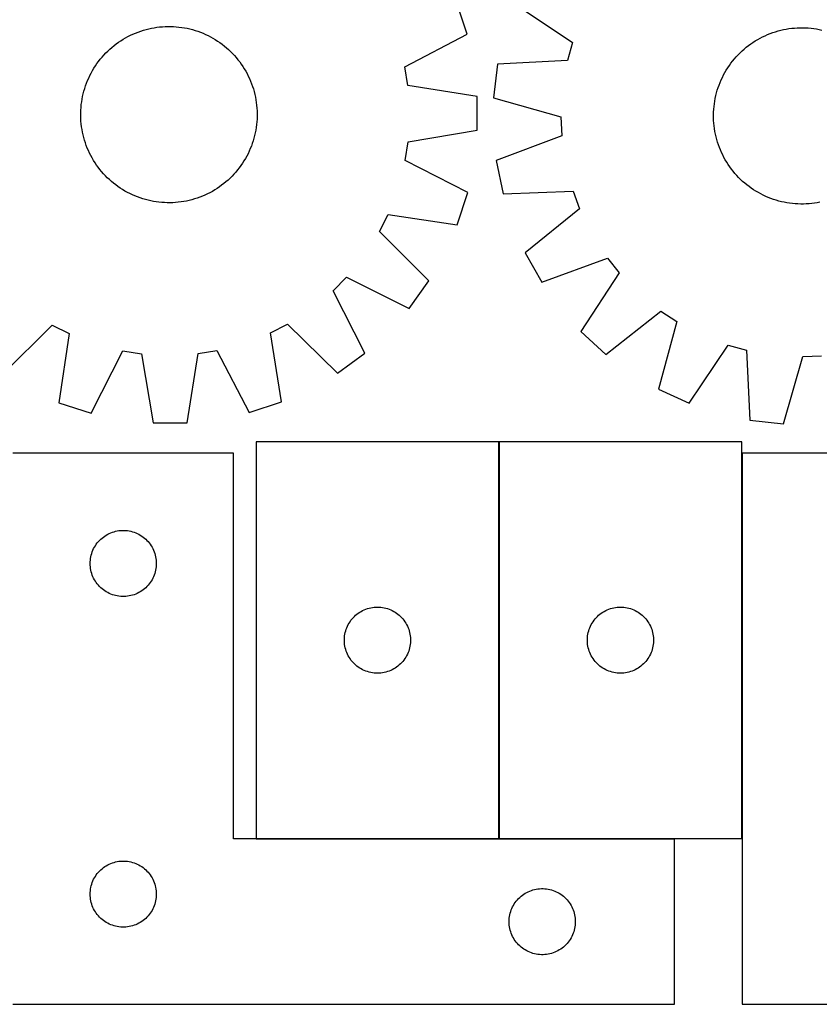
# Model space of a CAD drawing. Header units: millimetres. Extents: x 7 to 1493, y 8 to 2993.
# Tile 8 of 13: x 604 to 967, y 2113 to 2560. Entities that reach past the tile are written whole.
import ezdxf

# ---------------------------------------------------------------- set-up
doc = ezdxf.new("R2010")
doc.units = ezdxf.units.MM
doc.layers.add('COMMON', color=5, linetype='CONTINUOUS', true_color=0x0000ff)
doc.layers.add('CUT', color=7, linetype='CONTINUOUS', true_color=0x000000)

msp = doc.modelspace()

# ---------------------------------------------------------------- linework, layer by layer
at = {"layer": 'COMMON'}
for p, q in [((821.621483, 2188.223827), (821.621483, 2368.223827)), ((931.821484, 2188.223827), (931.821484, 2363.110446)), ((711.521482, 2188.123826), (821.521482, 2188.123826)), ((821.721483, 2188.123826), (901.23944, 2188.123826))]:
    msp.add_line(p, q, dxfattribs=at)
at = {"layer": 'CUT'}
for p, q in [((807.144174, 2553.070463), (802.33082, 2567.684229)), ((828.54123, 2567.062478), (854.928288, 2549.379211)), ((660.350543, 2554.922604), (661.558569, 2555.268553)), ((661.558569, 2555.268553), (662.776865, 2555.576386)), ((662.776865, 2555.576386), (664.004229, 2555.845799)), ((664.004229, 2555.845799), (665.239451, 2556.076527)), ((665.239451, 2556.076527), (666.48131, 2556.268342)), ((666.48131, 2556.268342), (667.728581, 2556.421054)), ((667.728581, 2556.421054), (668.980034, 2556.534514)), ((668.980034, 2556.534514), (670.234433, 2556.608608)), ((670.234433, 2556.608608), (671.49054, 2556.643264)), ((671.49054, 2556.643264), (672.747116, 2556.638448)), ((672.747116, 2556.638448), (674.002921, 2556.594164)), ((674.002921, 2556.594164), (675.256715, 2556.510456)), ((675.256715, 2556.510456), (676.507261, 2556.387407)), ((676.507261, 2556.387407), (677.753326, 2556.225138)), ((677.753326, 2556.225138), (678.993678, 2556.023809)), ((678.993678, 2556.023809), (680.227094, 2555.783619)), ((680.227094, 2555.783619), (681.452357, 2555.504805)), ((681.452357, 2555.504805), (682.668258, 2555.187642)), ((682.668258, 2555.187642), (683.873596, 2554.832444)), ((949.423624, 2554.922133), (950.648797, 2555.201343)), ((950.648797, 2555.201343), (951.882135, 2555.441931)), ((951.882135, 2555.441931), (953.122422, 2555.643661)), ((953.122422, 2555.643661), (954.368434, 2555.806333)), ((954.368434, 2555.806333), (955.61894, 2555.929786)), ((955.61894, 2555.929786), (956.872707, 2556.013899)), ((956.872707, 2556.013899), (958.128498, 2556.058589)), ((958.128498, 2556.058589), (959.385072, 2556.063812)), ((959.385072, 2556.063812), (960.641191, 2556.029562)), ((960.641191, 2556.029562), (961.895614, 2555.955873)), ((961.895614, 2555.955873), (963.147103, 2555.842818)), ((963.147103, 2555.842818), (964.394423, 2555.690509)), ((964.394423, 2555.690509), (965.636344, 2555.499096)), ((965.636344, 2555.499096), (966.87164, 2555.268767)), ((966.87164, 2555.268767), (968.099092, 2554.999751)), ((650.132923, 2550.162306), (651.196466, 2550.831546)), ((651.196466, 2550.831546), (652.280505, 2551.46705)), ((652.280505, 2551.46705), (653.383972, 2552.06819)), ((653.383972, 2552.06819), (654.505776, 2552.634372)), ((654.505776, 2552.634372), (655.644811, 2553.165038)), ((655.644811, 2553.165038), (656.799952, 2553.659664)), ((656.799952, 2553.659664), (657.97006, 2554.117763)), ((657.97006, 2554.117763), (659.15398, 2554.538881)), ((659.15398, 2554.538881), (660.350543, 2554.922604)), ((683.873596, 2554.832444), (685.067183, 2554.43956)), ((685.067183, 2554.43956), (686.24784, 2554.009378)), ((686.24784, 2554.009378), (687.414402, 2553.542324)), ((687.414402, 2553.542324), (688.565718, 2553.038857)), ((688.565718, 2553.038857), (689.700651, 2552.499475)), ((689.700651, 2552.499475), (690.818082, 2551.92471)), ((690.818082, 2551.92471), (691.916908, 2551.315129)), ((691.916908, 2551.315129), (692.996044, 2550.671334)), ((692.996044, 2550.671334), (694.054426, 2549.993961)), ((778.980755, 2538.380446), (807.144174, 2553.070463)), ((937.8815, 2550.08493), (938.960428, 2550.729074)), ((938.960428, 2550.729074), (940.059057, 2551.33901)), ((940.059057, 2551.33901), (941.176302, 2551.914136)), ((941.176302, 2551.914136), (942.311061, 2552.453885)), ((942.311061, 2552.453885), (943.462214, 2552.957724)), ((943.462214, 2552.957724), (944.628625, 2553.425156)), ((944.628625, 2553.425156), (945.809143, 2553.855719)), ((945.809143, 2553.855719), (947.002602, 2554.248989)), ((947.002602, 2554.248989), (948.207826, 2554.604577)), ((948.207826, 2554.604577), (949.423624, 2554.922133)), ((644.239325, 2545.477618), (645.158626, 2546.334292)), ((645.158626, 2546.334292), (646.104383, 2547.161668)), ((646.104383, 2547.161668), (647.075662, 2547.958929)), ((647.075662, 2547.958929), (648.071504, 2548.725288)), ((648.071504, 2548.725288), (649.090926, 2549.459988)), ((649.090926, 2549.459988), (650.132923, 2550.162306)), ((694.054426, 2549.993961), (695.091008, 2549.283677)), ((695.091008, 2549.283677), (696.104769, 2548.541183)), ((696.104769, 2548.541183), (697.094707, 2547.767213)), ((697.094707, 2547.767213), (698.059845, 2546.962531)), ((698.059845, 2546.962531), (698.999232, 2546.127929)), ((698.999232, 2546.127929), (699.91194, 2545.264233)), ((854.928288, 2549.379211), (852.635182, 2541.117187)), ((931.879781, 2545.539584), (932.818898, 2546.37449)), ((932.818898, 2546.37449), (933.783776, 2547.179484)), ((933.783776, 2547.179484), (934.773464, 2547.953774)), ((934.773464, 2547.953774), (935.786985, 2548.696595)), ((935.786985, 2548.696595), (936.823337, 2549.407214)), ((936.823337, 2549.407214), (937.8815, 2550.08493)), ((640.070435, 2540.785319), (640.844405, 2541.775257)), ((640.844405, 2541.775257), (641.649088, 2542.740396)), ((641.649088, 2542.740396), (642.483689, 2543.679782)), ((642.483689, 2543.679782), (643.347386, 2544.59249)), ((643.347386, 2544.59249), (644.239325, 2545.477618)), ((699.91194, 2545.264233), (700.797068, 2544.372294)), ((700.797068, 2544.372294), (701.653742, 2543.452992)), ((701.653742, 2543.452992), (702.481118, 2542.507235)), ((702.481118, 2542.507235), (703.278379, 2541.535957)), ((927.602119, 2540.946229), (928.399066, 2541.917765)), ((928.399066, 2541.917765), (929.226136, 2542.863789)), ((929.226136, 2542.863789), (930.082513, 2543.783368)), ((930.082513, 2543.783368), (930.967353, 2544.675593)), ((930.967353, 2544.675593), (931.879781, 2545.539584)), ((637.296489, 2536.597458), (637.940284, 2537.676594)), ((637.940284, 2537.676594), (638.617658, 2538.734976)), ((638.617658, 2538.734976), (639.327942, 2539.771558)), ((639.327942, 2539.771558), (640.070435, 2540.785319)), ((703.278379, 2541.535957), (704.044738, 2540.540115)), ((704.044738, 2540.540115), (704.779438, 2539.520692)), ((704.779438, 2539.520692), (705.481755, 2538.478696)), ((705.481755, 2538.478696), (706.150996, 2537.415152)), ((706.150996, 2537.415152), (706.7865, 2536.331113)), ((780.356121, 2529.917129), (778.980755, 2538.380446)), ((820.908856, 2539.563156), (819.163939, 2524.27637)), ((852.635182, 2541.117187), (820.908856, 2539.563156)), ((924.730834, 2536.824496), (925.399731, 2537.888256)), ((925.399731, 2537.888256), (926.101711, 2538.930479)), ((926.101711, 2538.930479), (926.836082, 2539.950139)), ((926.836082, 2539.950139), (927.602119, 2540.946229)), ((635.069295, 2532.094952), (635.572761, 2533.246268)), ((635.572761, 2533.246268), (636.112143, 2534.381201)), ((636.112143, 2534.381201), (636.686908, 2535.498632)), ((636.686908, 2535.498632), (637.296489, 2536.597458)), ((706.7865, 2536.331113), (707.387639, 2535.227647)), ((707.387639, 2535.227647), (707.953822, 2534.105842)), ((707.953822, 2534.105842), (708.484488, 2532.966808)), ((708.484488, 2532.966808), (708.979114, 2531.811666)), ((922.398781, 2532.375397), (922.929079, 2533.514604)), ((922.929079, 2533.514604), (923.494898, 2534.636591)), ((923.494898, 2534.636591), (924.095681, 2535.740251)), ((924.095681, 2535.740251), (924.730834, 2536.824496)), ((633.423976, 2527.348808), (633.779175, 2528.554146)), ((633.779175, 2528.554146), (634.172058, 2529.747733)), ((634.172058, 2529.747733), (634.60224, 2530.92839)), ((634.60224, 2530.92839), (635.069295, 2532.094952)), ((708.979114, 2531.811666), (709.437213, 2530.641558)), ((709.437213, 2530.641558), (709.858331, 2529.457639)), ((709.858331, 2529.457639), (710.242054, 2528.261075)), ((710.242054, 2528.261075), (710.588003, 2527.053049)), ((811.721943, 2524.901156), (780.356121, 2529.917129)), ((920.642736, 2527.669097), (921.026072, 2528.865784)), ((921.026072, 2528.865784), (921.446807, 2530.04984)), ((921.446807, 2530.04984), (921.904528, 2531.220096)), ((921.904528, 2531.220096), (922.398781, 2532.375397)), ((632.587809, 2523.674228), (632.827999, 2524.907644)), ((632.827999, 2524.907644), (633.106813, 2526.132907)), ((633.106813, 2526.132907), (633.423976, 2527.348808)), ((710.588003, 2527.053049), (710.895835, 2525.834753)), ((710.895835, 2525.834753), (711.165249, 2524.607389)), ((711.165249, 2524.607389), (711.395977, 2523.372168)), ((811.783812, 2509.51523), (811.721943, 2524.901156)), ((819.163939, 2524.27637), (849.723952, 2515.612634)), ((919.490394, 2522.779816), (919.720722, 2524.015112)), ((919.720722, 2524.015112), (919.989739, 2525.242564)), ((919.989739, 2525.242564), (920.297178, 2526.460959)), ((920.297178, 2526.460959), (920.642736, 2527.669097)), ((632.017455, 2518.683471), (632.101162, 2519.937265)), ((632.101162, 2519.937265), (632.224212, 2521.187812)), ((632.224212, 2521.187812), (632.386481, 2522.433876)), ((632.386481, 2522.433876), (632.587809, 2523.674228)), ((711.395977, 2523.372168), (711.587792, 2522.130309)), ((711.587792, 2522.130309), (711.740504, 2520.883037)), ((711.740504, 2520.883037), (711.853963, 2519.631585)), ((711.853963, 2519.631585), (711.928058, 2518.377186)), ((919.033616, 2519.039086), (919.146671, 2520.290575)), ((919.146671, 2520.290575), (919.29898, 2521.537895)), ((919.29898, 2521.537895), (919.490394, 2522.779816)), ((631.968354, 2516.17109), (631.973171, 2517.427666)), ((632.003011, 2514.914983), (631.968354, 2516.17109)), ((631.973171, 2517.427666), (632.017455, 2518.683471)), ((632.077105, 2513.660584), (632.003011, 2514.914983)), ((711.957897, 2515.864502), (711.913614, 2514.608697)), ((711.928058, 2518.377186), (711.962714, 2517.121078)), ((711.962714, 2517.121078), (711.957897, 2515.864502)), ((849.723952, 2515.612634), (850.096185, 2507.046373)), ((918.925678, 2516.528544), (918.959928, 2517.784663)), ((918.9309, 2515.27197), (918.925678, 2516.528544)), ((918.97559, 2514.016179), (918.9309, 2515.27197)), ((918.959928, 2517.784663), (919.033616, 2519.039086)), ((632.190564, 2512.409131), (632.077105, 2513.660584)), ((632.343277, 2511.16186), (632.190564, 2512.409131)), ((632.535092, 2509.920001), (632.343277, 2511.16186)), ((711.544588, 2510.858293), (711.343259, 2509.617941)), ((711.706857, 2512.104357), (711.544588, 2510.858293)), ((711.829906, 2513.354903), (711.706857, 2512.104357)), ((711.913614, 2514.608697), (711.829906, 2513.354903)), ((919.059703, 2512.762412), (918.97559, 2514.016179)), ((919.183157, 2511.511906), (919.059703, 2512.762412)), ((919.345828, 2510.265894), (919.183157, 2511.511906)), ((632.765819, 2508.68478), (632.535092, 2509.920001)), ((633.035233, 2507.457415), (632.765819, 2508.68478)), ((633.343066, 2506.239119), (633.035233, 2507.457415)), ((633.689014, 2505.031093), (633.343066, 2506.239119)), ((710.507092, 2505.943361), (710.151894, 2504.738022)), ((710.824255, 2507.159261), (710.507092, 2505.943361)), ((711.103069, 2508.384524), (710.824255, 2507.159261)), ((711.343259, 2509.617941), (711.103069, 2508.384524)), ((780.459344, 2504.247168), (811.783812, 2509.51523)), ((850.096185, 2507.046373), (820.402878, 2495.764428)), ((919.547558, 2509.025607), (919.345828, 2510.265894)), ((919.788147, 2507.792269), (919.547558, 2509.025607)), ((920.067357, 2506.567096), (919.788147, 2507.792269)), ((920.384913, 2505.351298), (920.067357, 2506.567096)), ((634.072737, 2503.83453), (633.689014, 2505.031093)), ((634.493855, 2502.65061), (634.072737, 2503.83453)), ((634.951954, 2501.480502), (634.493855, 2502.65061)), ((635.44658, 2500.325361), (634.951954, 2501.480502)), ((709.328828, 2502.363779), (708.861774, 2501.197217)), ((709.75901, 2503.544435), (709.328828, 2502.363779)), ((710.151894, 2504.738022), (709.75901, 2503.544435)), ((779.152087, 2495.773064), (780.459344, 2504.247168)), ((920.740501, 2504.146074), (920.384913, 2505.351298)), ((921.133771, 2502.952615), (920.740501, 2504.146074)), ((921.564334, 2501.772097), (921.133771, 2502.952615)), ((922.031766, 2500.605686), (921.564334, 2501.772097)), ((635.977246, 2499.186326), (635.44658, 2500.325361)), ((636.543429, 2498.064522), (635.977246, 2499.186326)), ((637.144568, 2496.961056), (636.543429, 2498.064522)), ((637.780072, 2495.877016), (637.144568, 2496.961056)), ((707.24416, 2497.793536), (706.634579, 2496.694711)), ((707.818925, 2498.910967), (707.24416, 2497.793536)), ((708.358307, 2500.045901), (707.818925, 2498.910967)), ((708.861774, 2501.197217), (708.358307, 2500.045901)), ((922.535604, 2499.454533), (922.031766, 2500.605686)), ((923.075353, 2498.319774), (922.535604, 2499.454533)), ((923.65048, 2497.202529), (923.075353, 2498.319774)), ((924.260415, 2496.1039), (923.65048, 2497.202529)), ((638.449313, 2494.813473), (637.780072, 2495.877016)), ((639.15163, 2493.771476), (638.449313, 2494.813473)), ((639.88633, 2492.752054), (639.15163, 2493.771476)), ((640.652689, 2491.756212), (639.88633, 2492.752054)), ((703.860633, 2492.50685), (703.086663, 2491.516912)), ((704.603127, 2493.52061), (703.860633, 2492.50685)), ((705.313411, 2494.557193), (704.603127, 2493.52061)), ((705.990784, 2495.615574), (705.313411, 2494.557193)), ((706.634579, 2496.694711), (705.990784, 2495.615574)), ((807.432735, 2481.310018), (779.152087, 2495.773064)), ((820.402878, 2495.764428), (823.467239, 2480.686622)), ((924.904559, 2495.024972), (924.260415, 2496.1039)), ((925.582275, 2493.966809), (924.904559, 2495.024972)), ((926.292894, 2492.930457), (925.582275, 2493.966809)), ((927.035715, 2491.916936), (926.292894, 2492.930457)), ((641.44995, 2490.784933), (640.652689, 2491.756212)), ((642.277326, 2489.839177), (641.44995, 2490.784933)), ((643.134001, 2488.919875), (642.277326, 2489.839177)), ((644.019129, 2488.027936), (643.134001, 2488.919875)), ((644.931836, 2487.164239), (644.019129, 2488.027936)), ((700.583682, 2488.699679), (699.691743, 2487.814551)), ((701.447379, 2489.612386), (700.583682, 2488.699679)), ((702.28198, 2490.551773), (701.447379, 2489.612386)), ((703.086663, 2491.516912), (702.28198, 2490.551773)), ((927.810005, 2490.927248), (927.035715, 2491.916936)), ((928.615, 2489.96237), (927.810005, 2490.927248)), ((929.449905, 2489.023253), (928.615, 2489.96237)), ((930.313897, 2488.110825), (929.449905, 2489.023253)), ((931.206122, 2487.225985), (930.313897, 2488.110825)), ((645.871223, 2486.329638), (644.931836, 2487.164239)), ((646.836361, 2485.524955), (645.871223, 2486.329638)), ((647.826299, 2484.750985), (646.836361, 2485.524955)), ((648.84006, 2484.008492), (647.826299, 2484.750985)), ((649.876643, 2483.298208), (648.84006, 2484.008492)), ((694.840142, 2483.83218), (693.798145, 2483.129863)), ((695.859565, 2484.566881), (694.840142, 2483.83218)), ((696.855406, 2485.333239), (695.859565, 2484.566881)), ((697.826685, 2486.1305), (696.855406, 2485.333239)), ((698.772442, 2486.957876), (697.826685, 2486.1305)), ((699.691743, 2487.814551), (698.772442, 2486.957876)), ((932.1257, 2486.369608), (931.206122, 2487.225985)), ((933.071724, 2485.542538), (932.1257, 2486.369608)), ((934.043261, 2484.745591), (933.071724, 2485.542538)), ((935.03935, 2483.979554), (934.043261, 2484.745591)), ((936.05901, 2483.245183), (935.03935, 2483.979554)), ((650.935024, 2482.620834), (649.876643, 2483.298208)), ((652.01416, 2481.977039), (650.935024, 2482.620834)), ((653.112986, 2481.367458), (652.01416, 2481.977039)), ((654.230417, 2480.792694), (653.112986, 2481.367458)), ((655.365351, 2480.253312), (654.230417, 2480.792694)), ((656.516666, 2479.749845), (655.365351, 2480.253312)), ((657.683228, 2479.28279), (656.516666, 2479.749845)), ((658.863885, 2478.852609), (657.683228, 2479.28279)), ((685.961008, 2479.174406), (684.777088, 2478.753287)), ((687.131116, 2479.632504), (685.961008, 2479.174406)), ((688.286258, 2480.12713), (687.131116, 2479.632504)), ((689.425292, 2480.657797), (688.286258, 2480.12713)), ((690.547096, 2481.223979), (689.425292, 2480.657797)), ((691.650563, 2481.825119), (690.547096, 2481.223979)), ((692.734602, 2482.460622), (691.650563, 2481.825119)), ((693.798145, 2483.129863), (692.734602, 2482.460622)), ((802.737063, 2466.658014), (807.432735, 2481.310018)), ((823.467239, 2480.686622), (855.208781, 2481.890482)), ((855.208781, 2481.890482), (858.209915, 2473.858511)), ((937.101234, 2482.543203), (936.05901, 2483.245183)), ((938.164993, 2481.874306), (937.101234, 2482.543203)), ((939.249238, 2481.239153), (938.164993, 2481.874306)), ((940.352899, 2480.63837), (939.249238, 2481.239153)), ((941.474886, 2480.072551), (940.352899, 2480.63837)), ((942.614092, 2479.542253), (941.474886, 2480.072551)), ((943.769393, 2479.048), (942.614092, 2479.542253)), ((660.057472, 2478.459725), (658.863885, 2478.852609)), ((661.26281, 2478.104526), (660.057472, 2478.459725)), ((662.478711, 2477.787363), (661.26281, 2478.104526)), ((663.703974, 2477.508549), (662.478711, 2477.787363)), ((664.93739, 2477.26836), (663.703974, 2477.508549)), ((666.177743, 2477.067031), (664.93739, 2477.26836)), ((667.423807, 2476.904762), (666.177743, 2477.067031)), ((668.674353, 2476.781713), (667.423807, 2476.904762)), ((669.928147, 2476.698005), (668.674353, 2476.781713)), ((671.183952, 2476.653721), (669.928147, 2476.698005)), ((672.440528, 2476.648905), (671.183952, 2476.653721)), ((673.696635, 2476.683561), (672.440528, 2476.648905)), ((674.951034, 2476.757655), (673.696635, 2476.683561)), ((676.202487, 2476.871114), (674.951034, 2476.757655)), ((677.449758, 2477.023827), (676.202487, 2476.871114)), ((678.691617, 2477.215642), (677.449758, 2477.023827)), ((679.926839, 2477.44637), (678.691617, 2477.215642)), ((681.154203, 2477.715783), (679.926839, 2477.44637)), ((682.372499, 2478.023616), (681.154203, 2477.715783)), ((683.580525, 2478.369564), (682.372499, 2478.023616)), ((684.777088, 2478.753287), (683.580525, 2478.369564)), ((944.939649, 2478.590279), (943.769393, 2479.048)), ((946.123705, 2478.169544), (944.939649, 2478.590279)), ((947.320393, 2477.786208), (946.123705, 2478.169544)), ((948.52853, 2477.44065), (947.320393, 2477.786208)), ((949.746926, 2477.133211), (948.52853, 2477.44065)), ((950.974377, 2476.864194), (949.746926, 2477.133211)), ((952.209673, 2476.633866), (950.974377, 2476.864194)), ((953.451594, 2476.442452), (952.209673, 2476.633866)), ((954.698915, 2476.290143), (953.451594, 2476.442452)), ((955.950404, 2476.177088), (954.698915, 2476.290143)), ((957.204827, 2476.1034), (955.950404, 2476.177088)), ((958.460945, 2476.06915), (957.204827, 2476.1034)), ((959.71752, 2476.074372), (958.460945, 2476.06915)), ((960.97331, 2476.119062), (959.71752, 2476.074372)), ((962.227077, 2476.203175), (960.97331, 2476.119062)), ((963.477584, 2476.326629), (962.227077, 2476.203175)), ((964.723595, 2476.4893), (963.477584, 2476.326629)), ((965.963882, 2476.69103), (964.723595, 2476.4893)), ((967.197221, 2476.931619), (965.963882, 2476.69103)), ((767.455885, 2463.672196), (771.317804, 2471.327583)), ((771.317804, 2471.327583), (802.737063, 2466.658014)), ((858.209915, 2473.858511), (833.456215, 2453.953007)), ((789.883053, 2441.177821), (767.455885, 2463.672196)), ((833.456215, 2453.953007), (841.029894, 2440.560101)), ((841.029894, 2440.560101), (870.845881, 2451.513715)), ((870.845881, 2451.513715), (876.182145, 2444.802258)), ((876.182145, 2444.802258), (858.791116, 2418.221685)), ((746.412423, 2436.756781), (752.450971, 2442.844089)), ((752.450971, 2442.844089), (780.889486, 2428.69398)), ((780.889486, 2428.69398), (789.883053, 2441.177821)), ((760.790783, 2408.432984), (746.412423, 2436.756781)), ((870.132748, 2407.82467), (895.104584, 2427.455823)), ((895.104584, 2427.455823), (902.253627, 2422.721844)), ((596.497271, 2398.728565), (618.991646, 2421.155733)), ((618.991646, 2421.155733), (626.647033, 2417.293815)), ((718.081581, 2417.661488), (725.705662, 2421.584848)), ((725.705662, 2421.584848), (748.379673, 2399.33931)), ((902.253627, 2422.721844), (893.927624, 2392.068094)), ((626.647033, 2417.293815), (621.977464, 2385.874555)), ((723.003679, 2386.280798), (718.081581, 2417.661488)), ((858.791116, 2418.221685), (870.132748, 2407.82467)), ((907.927012, 2385.684702), (925.610279, 2412.07176)), ((925.610279, 2412.07176), (933.872303, 2409.778654)), ((636.629468, 2381.178884), (651.092514, 2409.459532)), ((651.092514, 2409.459532), (659.566618, 2408.152274)), ((659.566618, 2408.152274), (664.834679, 2376.827806)), ((680.220605, 2376.889675), (685.236578, 2408.255497)), ((685.236578, 2408.255497), (693.699896, 2409.630863)), ((693.699896, 2409.630863), (708.389912, 2381.467444)), ((748.379673, 2399.33931), (760.790783, 2408.432984)), ((933.872303, 2409.778654), (935.426334, 2378.052328)), ((950.713119, 2376.307411), (959.376856, 2406.867424)), ((959.376856, 2406.867424), (967.943116, 2407.239657)), ((893.927624, 2392.068094), (907.927012, 2385.684702)), ((621.977464, 2385.874555), (636.629468, 2381.178884)), ((708.389912, 2381.467444), (723.003679, 2386.280798)), ((664.834679, 2376.827806), (680.220605, 2376.889675)), ((935.426334, 2378.052328), (950.713119, 2376.307411)), ((821.521482, 2368.223827), (711.521482, 2368.223827)), ((711.521482, 2368.223827), (711.521482, 2188.223827)), ((821.521482, 2188.223827), (821.521482, 2368.223827)), ((931.721483, 2368.223827), (821.721483, 2368.223827)), ((821.721483, 2368.223827), (821.721483, 2188.223827)), ((931.721483, 2188.223827), (931.721483, 2368.223827)), ((701.23944, 2363.023826), (601.23944, 2363.023826)), ((701.23944, 2188.023826), (701.23944, 2363.023826)), ((1031.921484, 2363.110446), (931.921484, 2363.110446)), ((931.921484, 2363.110446), (931.921484, 2113.110446)), ((646.311304, 2327.191165), (647.047156, 2327.426074)), ((647.047156, 2327.426074), (647.794124, 2327.622792)), ((647.794124, 2327.622792), (648.550229, 2327.780796)), ((648.550229, 2327.780796), (649.313465, 2327.899666)), ((649.313465, 2327.899666), (650.081808, 2327.979089)), ((650.081808, 2327.979089), (650.853221, 2328.018853)), ((650.853221, 2328.018853), (651.625659, 2328.018853)), ((651.625659, 2328.018853), (652.397072, 2327.979089)), ((652.397072, 2327.979089), (653.165415, 2327.899666)), ((653.165415, 2327.899666), (653.928651, 2327.780796)), ((653.928651, 2327.780796), (654.684756, 2327.622792)), ((654.684756, 2327.622792), (655.431725, 2327.426074)), ((655.431725, 2327.426074), (656.167576, 2327.191165)), ((639.477643, 2322.332969), (639.972461, 2322.926108)), ((639.972461, 2322.926108), (640.497157, 2323.492989)), ((640.497157, 2323.492989), (641.05034, 2324.032107)), ((641.05034, 2324.032107), (641.630542, 2324.542033)), ((641.630542, 2324.542033), (642.236226, 2325.021415)), ((642.236226, 2325.021415), (642.865784, 2325.468982)), ((642.865784, 2325.468982), (643.517548, 2325.883546)), ((643.517548, 2325.883546), (644.189789, 2326.264008)), ((644.189789, 2326.264008), (644.880724, 2326.60936)), ((644.880724, 2326.60936), (645.588522, 2326.918686)), ((645.588522, 2326.918686), (646.311304, 2327.191165)), ((656.167576, 2327.191165), (656.890358, 2326.918686)), ((656.890358, 2326.918686), (657.598156, 2326.60936)), ((657.598156, 2326.60936), (658.289091, 2326.264008)), ((658.289091, 2326.264008), (658.961332, 2325.883546)), ((658.961332, 2325.883546), (659.613096, 2325.468982)), ((659.613096, 2325.468982), (660.242654, 2325.021415)), ((660.242654, 2325.021415), (660.848338, 2324.542033)), ((660.848338, 2324.542033), (661.42854, 2324.032107)), ((661.42854, 2324.032107), (661.981723, 2323.492989)), ((661.981723, 2323.492989), (662.506419, 2322.926108)), ((662.506419, 2322.926108), (663.001237, 2322.332969)), ((636.949909, 2317.585549), (637.203688, 2318.315108)), ((637.203688, 2318.315108), (637.494686, 2319.030635)), ((637.494686, 2319.030635), (637.822134, 2319.730233)), ((637.822134, 2319.730233), (638.185161, 2320.412047)), ((638.185161, 2320.412047), (638.582807, 2321.074269)), ((638.582807, 2321.074269), (639.014015, 2321.715143)), ((639.014015, 2321.715143), (639.477643, 2322.332969)), ((663.001237, 2322.332969), (663.464865, 2321.715143)), ((663.464865, 2321.715143), (663.896073, 2321.074269)), ((663.896073, 2321.074269), (664.293719, 2320.412047)), ((664.293719, 2320.412047), (664.656746, 2319.730233)), ((664.656746, 2319.730233), (664.984194, 2319.030635)), ((664.984194, 2319.030635), (665.275192, 2318.315108)), ((665.275192, 2318.315108), (665.528971, 2317.585549)), ((636.259329, 2313.796008), (636.318942, 2314.566141)), ((636.318942, 2314.566141), (636.418122, 2315.332185)), ((636.418122, 2315.332185), (636.556605, 2316.092107)), ((636.556605, 2316.092107), (636.734024, 2316.843893)), ((636.734024, 2316.843893), (636.949909, 2317.585549)), ((665.528971, 2317.585549), (665.744856, 2316.843893)), ((665.744856, 2316.843893), (665.922275, 2316.092107)), ((665.922275, 2316.092107), (666.060758, 2315.332185)), ((666.060758, 2315.332185), (666.159938, 2314.566141)), ((666.159938, 2314.566141), (666.219551, 2313.796008)), ((636.23944, 2313.023826), (636.259329, 2313.796008)), ((636.259329, 2312.251645), (636.23944, 2313.023826)), ((636.318942, 2311.481511), (636.259329, 2312.251645)), ((636.418122, 2310.715468), (636.318942, 2311.481511)), ((636.556605, 2309.955545), (636.418122, 2310.715468)), ((636.734024, 2309.20376), (636.556605, 2309.955545)), ((665.922275, 2309.955545), (665.744856, 2309.20376)), ((666.060758, 2310.715468), (665.922275, 2309.955545)), ((666.159938, 2311.481511), (666.060758, 2310.715468)), ((666.219551, 2312.251645), (666.159938, 2311.481511)), ((666.219551, 2313.796008), (666.23944, 2313.023826)), ((666.23944, 2313.023826), (666.219551, 2312.251645)), ((636.949909, 2308.462104), (636.734024, 2309.20376)), ((637.203688, 2307.732545), (636.949909, 2308.462104)), ((637.494686, 2307.017018), (637.203688, 2307.732545)), ((637.822134, 2306.317419), (637.494686, 2307.017018)), ((638.185161, 2305.635605), (637.822134, 2306.317419)), ((638.582807, 2304.973383), (638.185161, 2305.635605)), ((639.014015, 2304.33251), (638.582807, 2304.973383)), ((663.896073, 2304.973383), (663.464865, 2304.33251)), ((664.293719, 2305.635605), (663.896073, 2304.973383)), ((664.656746, 2306.317419), (664.293719, 2305.635605)), ((664.984194, 2307.017018), (664.656746, 2306.317419)), ((665.275192, 2307.732545), (664.984194, 2307.017018)), ((665.528971, 2308.462104), (665.275192, 2307.732545)), ((665.744856, 2309.20376), (665.528971, 2308.462104)), ((639.477643, 2303.714684), (639.014015, 2304.33251)), ((639.972461, 2303.121545), (639.477643, 2303.714684)), ((640.497157, 2302.554664), (639.972461, 2303.121545)), ((641.05034, 2302.015546), (640.497157, 2302.554664)), ((641.630542, 2301.50562), (641.05034, 2302.015546)), ((642.236226, 2301.026238), (641.630542, 2301.50562)), ((642.865784, 2300.578671), (642.236226, 2301.026238)), ((643.517548, 2300.164107), (642.865784, 2300.578671)), ((659.613096, 2300.578671), (658.961332, 2300.164107)), ((660.242654, 2301.026238), (659.613096, 2300.578671)), ((660.848338, 2301.50562), (660.242654, 2301.026238)), ((661.42854, 2302.015546), (660.848338, 2301.50562)), ((661.981723, 2302.554664), (661.42854, 2302.015546)), ((662.506419, 2303.121545), (661.981723, 2302.554664)), ((663.001237, 2303.714684), (662.506419, 2303.121545)), ((663.464865, 2304.33251), (663.001237, 2303.714684)), ((644.189789, 2299.783644), (643.517548, 2300.164107)), ((644.880724, 2299.438292), (644.189789, 2299.783644)), ((645.588522, 2299.128967), (644.880724, 2299.438292)), ((646.311304, 2298.856488), (645.588522, 2299.128967)), ((647.047156, 2298.621578), (646.311304, 2298.856488)), ((647.794124, 2298.424861), (647.047156, 2298.621578)), ((648.550229, 2298.266857), (647.794124, 2298.424861)), ((649.313465, 2298.147986), (648.550229, 2298.266857)), ((650.081808, 2298.068563), (649.313465, 2298.147986)), ((650.853221, 2298.028799), (650.081808, 2298.068563)), ((651.625659, 2298.028799), (650.853221, 2298.028799)), ((652.397072, 2298.068563), (651.625659, 2298.028799)), ((653.165415, 2298.147986), (652.397072, 2298.068563)), ((653.928651, 2298.266857), (653.165415, 2298.147986)), ((654.684756, 2298.424861), (653.928651, 2298.266857)), ((655.431725, 2298.621578), (654.684756, 2298.424861)), ((656.167576, 2298.856488), (655.431725, 2298.621578)), ((656.890358, 2299.128967), (656.167576, 2298.856488)), ((657.598156, 2299.438292), (656.890358, 2299.128967)), ((658.289091, 2299.783644), (657.598156, 2299.438292)), ((658.961332, 2300.164107), (658.289091, 2299.783644)), ((759.133261, 2291.278106), (759.815075, 2291.641134)), ((759.815075, 2291.641134), (760.514674, 2291.968581)), ((760.514674, 2291.968581), (761.230201, 2292.25958)), ((761.230201, 2292.25958), (761.95976, 2292.513358)), ((761.95976, 2292.513358), (762.701416, 2292.729243)), ((762.701416, 2292.729243), (763.453201, 2292.906663)), ((763.453201, 2292.906663), (764.213124, 2293.045146)), ((764.213124, 2293.045146), (764.979167, 2293.144326)), ((764.979167, 2293.144326), (765.749301, 2293.203939)), ((765.749301, 2293.203939), (766.521482, 2293.223827)), ((766.521482, 2293.223827), (767.293664, 2293.203939)), ((767.293664, 2293.203939), (768.063797, 2293.144326)), ((768.063797, 2293.144326), (768.829841, 2293.045146)), ((768.829841, 2293.045146), (769.589763, 2292.906663)), ((769.589763, 2292.906663), (770.341549, 2292.729243)), ((770.341549, 2292.729243), (771.083205, 2292.513358)), ((771.083205, 2292.513358), (771.812764, 2292.25958)), ((771.812764, 2292.25958), (772.528291, 2291.968581)), ((772.528291, 2291.968581), (773.227889, 2291.641134)), ((773.227889, 2291.641134), (773.909703, 2291.278106)), ((869.333262, 2291.278106), (870.015076, 2291.641134)), ((870.015076, 2291.641134), (870.714675, 2291.968581)), ((870.714675, 2291.968581), (871.430202, 2292.25958)), ((871.430202, 2292.25958), (872.159761, 2292.513358)), ((872.159761, 2292.513358), (872.901417, 2292.729243)), ((872.901417, 2292.729243), (873.653202, 2292.906663)), ((873.653202, 2292.906663), (874.413125, 2293.045146)), ((874.413125, 2293.045146), (875.179168, 2293.144326)), ((875.179168, 2293.144326), (875.949302, 2293.203939)), ((875.949302, 2293.203939), (876.721483, 2293.223827)), ((876.721483, 2293.223827), (877.493665, 2293.203939)), ((877.493665, 2293.203939), (878.263798, 2293.144326)), ((878.263798, 2293.144326), (879.029842, 2293.045146)), ((879.029842, 2293.045146), (879.789764, 2292.906663)), ((879.789764, 2292.906663), (880.54155, 2292.729243)), ((880.54155, 2292.729243), (881.283206, 2292.513358)), ((881.283206, 2292.513358), (882.012765, 2292.25958)), ((882.012765, 2292.25958), (882.728292, 2291.968581)), ((882.728292, 2291.968581), (883.42789, 2291.641134)), ((883.42789, 2291.641134), (884.109704, 2291.278106)), ((754.076327, 2286.597483), (754.523894, 2287.227042)), ((754.523894, 2287.227042), (755.003276, 2287.832725)), ((755.003276, 2287.832725), (755.513202, 2288.412927)), ((755.513202, 2288.412927), (756.05232, 2288.96611)), ((756.05232, 2288.96611), (756.619201, 2289.490806)), ((756.619201, 2289.490806), (757.21234, 2289.985624)), ((757.21234, 2289.985624), (757.830166, 2290.449252)), ((757.830166, 2290.449252), (758.471039, 2290.880461)), ((758.471039, 2290.880461), (759.133261, 2291.278106)), ((773.909703, 2291.278106), (774.571925, 2290.880461)), ((774.571925, 2290.880461), (775.212799, 2290.449252)), ((775.212799, 2290.449252), (775.830625, 2289.985624)), ((775.830625, 2289.985624), (776.423764, 2289.490806)), ((776.423764, 2289.490806), (776.990645, 2288.96611)), ((776.990645, 2288.96611), (777.529763, 2288.412927)), ((777.529763, 2288.412927), (778.039689, 2287.832725)), ((778.039689, 2287.832725), (778.519071, 2287.227042)), ((778.519071, 2287.227042), (778.966638, 2286.597483)), ((864.276328, 2286.597483), (864.723895, 2287.227042)), ((864.723895, 2287.227042), (865.203277, 2287.832725)), ((865.203277, 2287.832725), (865.713203, 2288.412927)), ((865.713203, 2288.412927), (866.252321, 2288.96611)), ((866.252321, 2288.96611), (866.819202, 2289.490806)), ((866.819202, 2289.490806), (867.412341, 2289.985624)), ((867.412341, 2289.985624), (868.030167, 2290.449252)), ((868.030167, 2290.449252), (868.67104, 2290.880461)), ((868.67104, 2290.880461), (869.333262, 2291.278106)), ((884.109704, 2291.278106), (884.771926, 2290.880461)), ((884.771926, 2290.880461), (885.4128, 2290.449252)), ((885.4128, 2290.449252), (886.030626, 2289.985624)), ((886.030626, 2289.985624), (886.623765, 2289.490806)), ((886.623765, 2289.490806), (887.190646, 2288.96611)), ((887.190646, 2288.96611), (887.729764, 2288.412927)), ((887.729764, 2288.412927), (888.23969, 2287.832725)), ((888.23969, 2287.832725), (888.719072, 2287.227042)), ((888.719072, 2287.227042), (889.166639, 2286.597483)), ((752.119234, 2282.416112), (752.354144, 2283.151963)), ((752.354144, 2283.151963), (752.626623, 2283.874746)), ((752.626623, 2283.874746), (752.935948, 2284.582543)), ((752.935948, 2284.582543), (753.2813, 2285.273479)), ((753.2813, 2285.273479), (753.661763, 2285.945719)), ((753.661763, 2285.945719), (754.076327, 2286.597483)), ((778.966638, 2286.597483), (779.381202, 2285.945719)), ((779.381202, 2285.945719), (779.761664, 2285.273479)), ((779.761664, 2285.273479), (780.107016, 2284.582543)), ((780.107016, 2284.582543), (780.416342, 2283.874746)), ((780.416342, 2283.874746), (780.688821, 2283.151963)), ((780.688821, 2283.151963), (780.92373, 2282.416112)), ((862.319235, 2282.416112), (862.554145, 2283.151963)), ((862.554145, 2283.151963), (862.826624, 2283.874746)), ((862.826624, 2283.874746), (863.135949, 2284.582543)), ((863.135949, 2284.582543), (863.481301, 2285.273479)), ((863.481301, 2285.273479), (863.861764, 2285.945719)), ((863.861764, 2285.945719), (864.276328, 2286.597483)), ((889.166639, 2286.597483), (889.581203, 2285.945719)), ((889.581203, 2285.945719), (889.961665, 2285.273479)), ((889.961665, 2285.273479), (890.307017, 2284.582543)), ((890.307017, 2284.582543), (890.616343, 2283.874746)), ((890.616343, 2283.874746), (890.888822, 2283.151963)), ((890.888822, 2283.151963), (891.123731, 2282.416112)), ((751.526455, 2278.610046), (751.566219, 2279.381459)), ((751.526455, 2277.837609), (751.526455, 2278.610046)), ((751.566219, 2279.381459), (751.645642, 2280.149803)), ((751.645642, 2280.149803), (751.764513, 2280.913039)), ((751.764513, 2280.913039), (751.922517, 2281.669144)), ((751.922517, 2281.669144), (752.119234, 2282.416112)), ((780.92373, 2282.416112), (781.120448, 2281.669144)), ((781.120448, 2281.669144), (781.278452, 2280.913039)), ((781.278452, 2280.913039), (781.397323, 2280.149803)), ((781.397323, 2280.149803), (781.476745, 2279.381459)), ((781.476745, 2279.381459), (781.516509, 2278.610046)), ((781.516509, 2278.610046), (781.516509, 2277.837609)), ((861.726456, 2278.610046), (861.76622, 2279.381459)), ((861.726456, 2277.837609), (861.726456, 2278.610046)), ((861.76622, 2279.381459), (861.845643, 2280.149803)), ((861.845643, 2280.149803), (861.964514, 2280.913039)), ((861.964514, 2280.913039), (862.122518, 2281.669144)), ((862.122518, 2281.669144), (862.319235, 2282.416112)), ((891.123731, 2282.416112), (891.320449, 2281.669144)), ((891.320449, 2281.669144), (891.478453, 2280.913039)), ((891.478453, 2280.913039), (891.597324, 2280.149803)), ((891.597324, 2280.149803), (891.676746, 2279.381459)), ((891.676746, 2279.381459), (891.71651, 2278.610046)), ((891.71651, 2278.610046), (891.71651, 2277.837609)), ((751.566219, 2277.066195), (751.526455, 2277.837609)), ((751.645642, 2276.297852), (751.566219, 2277.066195)), ((751.764513, 2275.534616), (751.645642, 2276.297852)), ((751.922517, 2274.778511), (751.764513, 2275.534616)), ((752.119234, 2274.031543), (751.922517, 2274.778511)), ((752.354144, 2273.295692), (752.119234, 2274.031543)), ((780.92373, 2274.031543), (780.688821, 2273.295692)), ((781.120448, 2274.778511), (780.92373, 2274.031543)), ((781.278452, 2275.534616), (781.120448, 2274.778511)), ((781.397323, 2276.297852), (781.278452, 2275.534616)), ((781.476745, 2277.066195), (781.397323, 2276.297852)), ((781.516509, 2277.837609), (781.476745, 2277.066195)), ((861.76622, 2277.066195), (861.726456, 2277.837609)), ((861.845643, 2276.297852), (861.76622, 2277.066195)), ((861.964514, 2275.534616), (861.845643, 2276.297852)), ((862.122518, 2274.778511), (861.964514, 2275.534616)), ((862.319235, 2274.031543), (862.122518, 2274.778511)), ((862.554145, 2273.295692), (862.319235, 2274.031543)), ((891.123731, 2274.031543), (890.888822, 2273.295692)), ((891.320449, 2274.778511), (891.123731, 2274.031543)), ((891.478453, 2275.534616), (891.320449, 2274.778511)), ((891.597324, 2276.297852), (891.478453, 2275.534616)), ((891.676746, 2277.066195), (891.597324, 2276.297852)), ((891.71651, 2277.837609), (891.676746, 2277.066195)), ((752.626623, 2272.572909), (752.354144, 2273.295692)), ((752.935948, 2271.865112), (752.626623, 2272.572909)), ((753.2813, 2271.174176), (752.935948, 2271.865112)), ((753.661763, 2270.501935), (753.2813, 2271.174176)), ((754.076327, 2269.850172), (753.661763, 2270.501935)), ((754.523894, 2269.220613), (754.076327, 2269.850172)), ((755.003276, 2268.61493), (754.523894, 2269.220613)), ((778.519071, 2269.220613), (778.039689, 2268.61493)), ((778.966638, 2269.850172), (778.519071, 2269.220613)), ((779.381202, 2270.501935), (778.966638, 2269.850172)), ((779.761664, 2271.174176), (779.381202, 2270.501935)), ((780.107016, 2271.865112), (779.761664, 2271.174176)), ((780.416342, 2272.572909), (780.107016, 2271.865112)), ((780.688821, 2273.295692), (780.416342, 2272.572909)), ((862.826624, 2272.572909), (862.554145, 2273.295692)), ((863.135949, 2271.865112), (862.826624, 2272.572909)), ((863.481301, 2271.174176), (863.135949, 2271.865112)), ((863.861764, 2270.501935), (863.481301, 2271.174176)), ((864.276328, 2269.850172), (863.861764, 2270.501935)), ((864.723895, 2269.220613), (864.276328, 2269.850172)), ((865.203277, 2268.61493), (864.723895, 2269.220613)), ((888.719072, 2269.220613), (888.23969, 2268.61493)), ((889.166639, 2269.850172), (888.719072, 2269.220613)), ((889.581203, 2270.501935), (889.166639, 2269.850172)), ((889.961665, 2271.174176), (889.581203, 2270.501935)), ((890.307017, 2271.865112), (889.961665, 2271.174176)), ((890.616343, 2272.572909), (890.307017, 2271.865112)), ((890.888822, 2273.295692), (890.616343, 2272.572909)), ((755.513202, 2268.034727), (755.003276, 2268.61493)), ((756.05232, 2267.481545), (755.513202, 2268.034727)), ((756.619201, 2266.956848), (756.05232, 2267.481545)), ((757.21234, 2266.46203), (756.619201, 2266.956848)), ((757.830166, 2265.998402), (757.21234, 2266.46203)), ((758.471039, 2265.567194), (757.830166, 2265.998402)), ((759.133261, 2265.169549), (758.471039, 2265.567194)), ((759.815075, 2264.806521), (759.133261, 2265.169549)), ((760.514674, 2264.479074), (759.815075, 2264.806521)), ((773.227889, 2264.806521), (772.528291, 2264.479074)), ((773.909703, 2265.169549), (773.227889, 2264.806521)), ((774.571925, 2265.567194), (773.909703, 2265.169549)), ((775.212799, 2265.998402), (774.571925, 2265.567194)), ((775.830625, 2266.46203), (775.212799, 2265.998402)), ((776.423764, 2266.956848), (775.830625, 2266.46203)), ((776.990645, 2267.481545), (776.423764, 2266.956848)), ((777.529763, 2268.034727), (776.990645, 2267.481545)), ((778.039689, 2268.61493), (777.529763, 2268.034727)), ((865.713203, 2268.034727), (865.203277, 2268.61493)), ((866.252321, 2267.481545), (865.713203, 2268.034727)), ((866.819202, 2266.956848), (866.252321, 2267.481545)), ((867.412341, 2266.46203), (866.819202, 2266.956848)), ((868.030167, 2265.998402), (867.412341, 2266.46203)), ((868.67104, 2265.567194), (868.030167, 2265.998402)), ((869.333262, 2265.169549), (868.67104, 2265.567194)), ((870.015076, 2264.806521), (869.333262, 2265.169549)), ((870.714675, 2264.479074), (870.015076, 2264.806521)), ((883.42789, 2264.806521), (882.728292, 2264.479074)), ((884.109704, 2265.169549), (883.42789, 2264.806521)), ((884.771926, 2265.567194), (884.109704, 2265.169549)), ((885.4128, 2265.998402), (884.771926, 2265.567194)), ((886.030626, 2266.46203), (885.4128, 2265.998402)), ((886.623765, 2266.956848), (886.030626, 2266.46203)), ((887.190646, 2267.481545), (886.623765, 2266.956848)), ((887.729764, 2268.034727), (887.190646, 2267.481545)), ((888.23969, 2268.61493), (887.729764, 2268.034727)), ((761.230201, 2264.188075), (760.514674, 2264.479074)), ((761.95976, 2263.934297), (761.230201, 2264.188075)), ((762.701416, 2263.718412), (761.95976, 2263.934297)), ((763.453201, 2263.540992), (762.701416, 2263.718412)), ((764.213124, 2263.402509), (763.453201, 2263.540992)), ((764.979167, 2263.303329), (764.213124, 2263.402509)), ((765.749301, 2263.243716), (764.979167, 2263.303329)), ((766.521482, 2263.223827), (765.749301, 2263.243716)), ((767.293664, 2263.243716), (766.521482, 2263.223827)), ((768.063797, 2263.303329), (767.293664, 2263.243716)), ((768.829841, 2263.402509), (768.063797, 2263.303329)), ((769.589763, 2263.540992), (768.829841, 2263.402509)), ((770.341549, 2263.718412), (769.589763, 2263.540992)), ((771.083205, 2263.934297), (770.341549, 2263.718412)), ((771.812764, 2264.188075), (771.083205, 2263.934297)), ((772.528291, 2264.479074), (771.812764, 2264.188075)), ((871.430202, 2264.188075), (870.714675, 2264.479074)), ((872.159761, 2263.934297), (871.430202, 2264.188075)), ((872.901417, 2263.718412), (872.159761, 2263.934297)), ((873.653202, 2263.540992), (872.901417, 2263.718412)), ((874.413125, 2263.402509), (873.653202, 2263.540992)), ((875.179168, 2263.303329), (874.413125, 2263.402509)), ((875.949302, 2263.243716), (875.179168, 2263.303329)), ((876.721483, 2263.223827), (875.949302, 2263.243716)), ((877.493665, 2263.243716), (876.721483, 2263.223827)), ((878.263798, 2263.303329), (877.493665, 2263.243716)), ((879.029842, 2263.402509), (878.263798, 2263.303329)), ((879.789764, 2263.540992), (879.029842, 2263.402509)), ((880.54155, 2263.718412), (879.789764, 2263.540992)), ((881.283206, 2263.934297), (880.54155, 2263.718412)), ((882.012765, 2264.188075), (881.283206, 2263.934297)), ((882.728292, 2264.479074), (882.012765, 2264.188075)), ((901.23944, 2188.023826), (701.23944, 2188.023826)), ((711.521482, 2188.223827), (821.521482, 2188.223827)), ((821.721483, 2188.223827), (931.721483, 2188.223827)), ((901.23944, 2113.023826), (901.23944, 2188.023826)), ((642.236226, 2175.021415), (642.865784, 2175.468982)), ((642.865784, 2175.468982), (643.517548, 2175.883546)), ((643.517548, 2175.883546), (644.189789, 2176.264008)), ((644.189789, 2176.264008), (644.880724, 2176.60936)), ((644.880724, 2176.60936), (645.588522, 2176.918686)), ((645.588522, 2176.918686), (646.311304, 2177.191165)), ((646.311304, 2177.191165), (647.047156, 2177.426074)), ((647.047156, 2177.426074), (647.794124, 2177.622792)), ((647.794124, 2177.622792), (648.550229, 2177.780796)), ((648.550229, 2177.780796), (649.313465, 2177.899666)), ((649.313465, 2177.899666), (650.081808, 2177.979089)), ((650.081808, 2177.979089), (650.853221, 2178.018853)), ((650.853221, 2178.018853), (651.625659, 2178.018853)), ((651.625659, 2178.018853), (652.397072, 2177.979089)), ((652.397072, 2177.979089), (653.165415, 2177.899666)), ((653.165415, 2177.899666), (653.928651, 2177.780796)), ((653.928651, 2177.780796), (654.684756, 2177.622792)), ((654.684756, 2177.622792), (655.431725, 2177.426074)), ((655.431725, 2177.426074), (656.167576, 2177.191165)), ((656.167576, 2177.191165), (656.890358, 2176.918686)), ((656.890358, 2176.918686), (657.598156, 2176.60936)), ((657.598156, 2176.60936), (658.289091, 2176.264008)), ((658.289091, 2176.264008), (658.961332, 2175.883546)), ((658.961332, 2175.883546), (659.613096, 2175.468982)), ((659.613096, 2175.468982), (660.242654, 2175.021415)), ((638.185161, 2170.412047), (638.582807, 2171.074269)), ((638.582807, 2171.074269), (639.014015, 2171.715143)), ((639.014015, 2171.715143), (639.477643, 2172.332969)), ((639.477643, 2172.332969), (639.972461, 2172.926108)), ((639.972461, 2172.926108), (640.497157, 2173.492989)), ((640.497157, 2173.492989), (641.05034, 2174.032107)), ((641.05034, 2174.032107), (641.630542, 2174.542033)), ((641.630542, 2174.542033), (642.236226, 2175.021415)), ((660.242654, 2175.021415), (660.848338, 2174.542033)), ((660.848338, 2174.542033), (661.42854, 2174.032107)), ((661.42854, 2174.032107), (661.981723, 2173.492989)), ((661.981723, 2173.492989), (662.506419, 2172.926108)), ((662.506419, 2172.926108), (663.001237, 2172.332969)), ((663.001237, 2172.332969), (663.464865, 2171.715143)), ((663.464865, 2171.715143), (663.896073, 2171.074269)), ((663.896073, 2171.074269), (664.293719, 2170.412047)), ((636.556605, 2166.092107), (636.734024, 2166.843893)), ((636.734024, 2166.843893), (636.949909, 2167.585549)), ((636.949909, 2167.585549), (637.203688, 2168.315108)), ((637.203688, 2168.315108), (637.494686, 2169.030635)), ((637.494686, 2169.030635), (637.822134, 2169.730233)), ((637.822134, 2169.730233), (638.185161, 2170.412047)), ((664.293719, 2170.412047), (664.656746, 2169.730233)), ((664.656746, 2169.730233), (664.984194, 2169.030635)), ((664.984194, 2169.030635), (665.275192, 2168.315108)), ((665.275192, 2168.315108), (665.528971, 2167.585549)), ((665.528971, 2167.585549), (665.744856, 2166.843893)), ((665.744856, 2166.843893), (665.922275, 2166.092107)), ((636.23944, 2163.023826), (636.259329, 2163.796008)), ((636.259329, 2162.251645), (636.23944, 2163.023826)), ((636.259329, 2163.796008), (636.318942, 2164.566141)), ((636.318942, 2161.481511), (636.259329, 2162.251645)), ((636.318942, 2164.566141), (636.418122, 2165.332185)), ((636.418122, 2165.332185), (636.556605, 2166.092107)), ((665.922275, 2166.092107), (666.060758, 2165.332185)), ((666.060758, 2165.332185), (666.159938, 2164.566141)), ((666.159938, 2164.566141), (666.219551, 2163.796008)), ((666.219551, 2162.251645), (666.159938, 2161.481511)), ((666.219551, 2163.796008), (666.23944, 2163.023826)), ((666.23944, 2163.023826), (666.219551, 2162.251645)), ((831.05034, 2161.532107), (831.630542, 2162.042033)), ((831.630542, 2162.042033), (832.236226, 2162.521415)), ((832.236226, 2162.521415), (832.865784, 2162.968982)), ((832.865784, 2162.968982), (833.517548, 2163.383546)), ((833.517548, 2163.383546), (834.189789, 2163.764008)), ((834.189789, 2163.764008), (834.880724, 2164.10936)), ((834.880724, 2164.10936), (835.588522, 2164.418686)), ((835.588522, 2164.418686), (836.311304, 2164.691165)), ((836.311304, 2164.691165), (837.047156, 2164.926074)), ((837.047156, 2164.926074), (837.794124, 2165.122792)), ((837.794124, 2165.122792), (838.550229, 2165.280796)), ((838.550229, 2165.280796), (839.313465, 2165.399666)), ((839.313465, 2165.399666), (840.081808, 2165.479089)), ((840.081808, 2165.479089), (840.853221, 2165.518853)), ((840.853221, 2165.518853), (841.625659, 2165.518853)), ((841.625659, 2165.518853), (842.397072, 2165.479089)), ((842.397072, 2165.479089), (843.165415, 2165.399666)), ((843.165415, 2165.399666), (843.928651, 2165.280796)), ((843.928651, 2165.280796), (844.684756, 2165.122792)), ((844.684756, 2165.122792), (845.431725, 2164.926074)), ((845.431725, 2164.926074), (846.167576, 2164.691165)), ((846.167576, 2164.691165), (846.890358, 2164.418686)), ((846.890358, 2164.418686), (847.598156, 2164.10936)), ((847.598156, 2164.10936), (848.289091, 2163.764008)), ((848.289091, 2163.764008), (848.961332, 2163.383546)), ((848.961332, 2163.383546), (849.613096, 2162.968982)), ((849.613096, 2162.968982), (850.242654, 2162.521415)), ((850.242654, 2162.521415), (850.848338, 2162.042033)), ((850.848338, 2162.042033), (851.42854, 2161.532107)), ((636.418122, 2160.715468), (636.318942, 2161.481511)), ((636.556605, 2159.955545), (636.418122, 2160.715468)), ((636.734024, 2159.20376), (636.556605, 2159.955545)), ((636.949909, 2158.462104), (636.734024, 2159.20376)), ((637.203688, 2157.732545), (636.949909, 2158.462104)), ((637.494686, 2157.017018), (637.203688, 2157.732545)), ((665.275192, 2157.732545), (664.984194, 2157.017018)), ((665.528971, 2158.462104), (665.275192, 2157.732545)), ((665.744856, 2159.20376), (665.528971, 2158.462104)), ((665.922275, 2159.955545), (665.744856, 2159.20376)), ((666.060758, 2160.715468), (665.922275, 2159.955545)), ((666.159938, 2161.481511), (666.060758, 2160.715468)), ((827.822134, 2157.230233), (828.185161, 2157.912047)), ((828.185161, 2157.912047), (828.582807, 2158.574269)), ((828.582807, 2158.574269), (829.014015, 2159.215143)), ((829.014015, 2159.215143), (829.477643, 2159.832969)), ((829.477643, 2159.832969), (829.972461, 2160.426108)), ((829.972461, 2160.426108), (830.497157, 2160.992989)), ((830.497157, 2160.992989), (831.05034, 2161.532107)), ((851.42854, 2161.532107), (851.981723, 2160.992989)), ((851.981723, 2160.992989), (852.506419, 2160.426108)), ((852.506419, 2160.426108), (853.001237, 2159.832969)), ((853.001237, 2159.832969), (853.464865, 2159.215143)), ((853.464865, 2159.215143), (853.896073, 2158.574269)), ((853.896073, 2158.574269), (854.293719, 2157.912047)), ((854.293719, 2157.912047), (854.656746, 2157.230233)), ((637.822134, 2156.317419), (637.494686, 2157.017018)), ((638.185161, 2155.635605), (637.822134, 2156.317419)), ((638.582807, 2154.973383), (638.185161, 2155.635605)), ((639.014015, 2154.33251), (638.582807, 2154.973383)), ((639.477643, 2153.714684), (639.014015, 2154.33251)), ((639.972461, 2153.121545), (639.477643, 2153.714684)), ((640.497157, 2152.554664), (639.972461, 2153.121545)), ((662.506419, 2153.121545), (661.981723, 2152.554664)), ((663.001237, 2153.714684), (662.506419, 2153.121545)), ((663.464865, 2154.33251), (663.001237, 2153.714684)), ((663.896073, 2154.973383), (663.464865, 2154.33251)), ((664.293719, 2155.635605), (663.896073, 2154.973383)), ((664.656746, 2156.317419), (664.293719, 2155.635605)), ((664.984194, 2157.017018), (664.656746, 2156.317419)), ((826.418122, 2152.832185), (826.556605, 2153.592107)), ((826.556605, 2153.592107), (826.734024, 2154.343893)), ((826.734024, 2154.343893), (826.949909, 2155.085549)), ((826.949909, 2155.085549), (827.203688, 2155.815108)), ((827.203688, 2155.815108), (827.494686, 2156.530635)), ((827.494686, 2156.530635), (827.822134, 2157.230233)), ((854.656746, 2157.230233), (854.984194, 2156.530635)), ((854.984194, 2156.530635), (855.275192, 2155.815108)), ((855.275192, 2155.815108), (855.528971, 2155.085549)), ((855.528971, 2155.085549), (855.744856, 2154.343893)), ((855.744856, 2154.343893), (855.922275, 2153.592107)), ((855.922275, 2153.592107), (856.060758, 2152.832185)), ((641.05034, 2152.015546), (640.497157, 2152.554664)), ((641.630542, 2151.50562), (641.05034, 2152.015546)), ((642.236226, 2151.026238), (641.630542, 2151.50562)), ((642.865784, 2150.578671), (642.236226, 2151.026238)), ((643.517548, 2150.164107), (642.865784, 2150.578671)), ((644.189789, 2149.783644), (643.517548, 2150.164107)), ((644.880724, 2149.438292), (644.189789, 2149.783644)), ((645.588522, 2149.128967), (644.880724, 2149.438292)), ((646.311304, 2148.856488), (645.588522, 2149.128967)), ((647.047156, 2148.621578), (646.311304, 2148.856488)), ((647.794124, 2148.424861), (647.047156, 2148.621578)), ((655.431725, 2148.621578), (654.684756, 2148.424861)), ((656.167576, 2148.856488), (655.431725, 2148.621578)), ((656.890358, 2149.128967), (656.167576, 2148.856488)), ((657.598156, 2149.438292), (656.890358, 2149.128967)), ((658.289091, 2149.783644), (657.598156, 2149.438292)), ((658.961332, 2150.164107), (658.289091, 2149.783644)), ((659.613096, 2150.578671), (658.961332, 2150.164107)), ((660.242654, 2151.026238), (659.613096, 2150.578671)), ((660.848338, 2151.50562), (660.242654, 2151.026238)), ((661.42854, 2152.015546), (660.848338, 2151.50562)), ((661.981723, 2152.554664), (661.42854, 2152.015546)), ((826.23944, 2150.523826), (826.259329, 2151.296008)), ((826.259329, 2149.751645), (826.23944, 2150.523826)), ((826.259329, 2151.296008), (826.318942, 2152.066141)), ((826.318942, 2148.981511), (826.259329, 2149.751645)), ((826.318942, 2152.066141), (826.418122, 2152.832185)), ((826.418122, 2148.215468), (826.318942, 2148.981511)), ((856.060758, 2152.832185), (856.159938, 2152.066141)), ((856.159938, 2148.981511), (856.060758, 2148.215468)), ((856.159938, 2152.066141), (856.219551, 2151.296008)), ((856.219551, 2149.751645), (856.159938, 2148.981511)), ((856.219551, 2151.296008), (856.23944, 2150.523826)), ((856.23944, 2150.523826), (856.219551, 2149.751645)), ((648.550229, 2148.266857), (647.794124, 2148.424861)), ((649.313465, 2148.147986), (648.550229, 2148.266857)), ((650.081808, 2148.068563), (649.313465, 2148.147986)), ((650.853221, 2148.028799), (650.081808, 2148.068563)), ((651.625659, 2148.028799), (650.853221, 2148.028799)), ((652.397072, 2148.068563), (651.625659, 2148.028799)), ((653.165415, 2148.147986), (652.397072, 2148.068563)), ((653.928651, 2148.266857), (653.165415, 2148.147986)), ((654.684756, 2148.424861), (653.928651, 2148.266857)), ((826.556605, 2147.455545), (826.418122, 2148.215468)), ((826.734024, 2146.70376), (826.556605, 2147.455545)), ((826.949909, 2145.962104), (826.734024, 2146.70376)), ((827.203688, 2145.232545), (826.949909, 2145.962104)), ((827.494686, 2144.517018), (827.203688, 2145.232545)), ((827.822134, 2143.817419), (827.494686, 2144.517018)), ((854.984194, 2144.517018), (854.656746, 2143.817419)), ((855.275192, 2145.232545), (854.984194, 2144.517018)), ((855.528971, 2145.962104), (855.275192, 2145.232545)), ((855.744856, 2146.70376), (855.528971, 2145.962104)), ((855.922275, 2147.455545), (855.744856, 2146.70376)), ((856.060758, 2148.215468), (855.922275, 2147.455545)), ((828.185161, 2143.135605), (827.822134, 2143.817419)), ((828.582807, 2142.473383), (828.185161, 2143.135605)), ((829.014015, 2141.83251), (828.582807, 2142.473383)), ((829.477643, 2141.214684), (829.014015, 2141.83251)), ((829.972461, 2140.621545), (829.477643, 2141.214684)), ((830.497157, 2140.054664), (829.972461, 2140.621545)), ((831.05034, 2139.515546), (830.497157, 2140.054664)), ((851.981723, 2140.054664), (851.42854, 2139.515546)), ((852.506419, 2140.621545), (851.981723, 2140.054664)), ((853.001237, 2141.214684), (852.506419, 2140.621545)), ((853.464865, 2141.83251), (853.001237, 2141.214684)), ((853.896073, 2142.473383), (853.464865, 2141.83251)), ((854.293719, 2143.135605), (853.896073, 2142.473383)), ((854.656746, 2143.817419), (854.293719, 2143.135605)), ((831.630542, 2139.00562), (831.05034, 2139.515546)), ((832.236226, 2138.526238), (831.630542, 2139.00562)), ((832.865784, 2138.078671), (832.236226, 2138.526238)), ((833.517548, 2137.664107), (832.865784, 2138.078671)), ((834.189789, 2137.283644), (833.517548, 2137.664107)), ((834.880724, 2136.938292), (834.189789, 2137.283644)), ((835.588522, 2136.628967), (834.880724, 2136.938292)), ((836.311304, 2136.356488), (835.588522, 2136.628967)), ((837.047156, 2136.121578), (836.311304, 2136.356488)), ((837.794124, 2135.924861), (837.047156, 2136.121578)), ((838.550229, 2135.766857), (837.794124, 2135.924861)), ((839.313465, 2135.647986), (838.550229, 2135.766857)), ((840.081808, 2135.568563), (839.313465, 2135.647986)), ((840.853221, 2135.528799), (840.081808, 2135.568563)), ((841.625659, 2135.528799), (840.853221, 2135.528799)), ((842.397072, 2135.568563), (841.625659, 2135.528799)), ((843.165415, 2135.647986), (842.397072, 2135.568563)), ((843.928651, 2135.766857), (843.165415, 2135.647986)), ((844.684756, 2135.924861), (843.928651, 2135.766857)), ((845.431725, 2136.121578), (844.684756, 2135.924861)), ((846.167576, 2136.356488), (845.431725, 2136.121578)), ((846.890358, 2136.628967), (846.167576, 2136.356488)), ((847.598156, 2136.938292), (846.890358, 2136.628967)), ((848.289091, 2137.283644), (847.598156, 2136.938292)), ((848.961332, 2137.664107), (848.289091, 2137.283644)), ((849.613096, 2138.078671), (848.961332, 2137.664107)), ((850.242654, 2138.526238), (849.613096, 2138.078671)), ((850.848338, 2139.00562), (850.242654, 2138.526238)), ((851.42854, 2139.515546), (850.848338, 2139.00562)), ((601.23944, 2113.023826), (901.23944, 2113.023826)), ((931.921484, 2113.110446), (1231.921484, 2113.110446))]:
    msp.add_line(p, q, dxfattribs=at)

doc.saveas('drawing.dxf')
